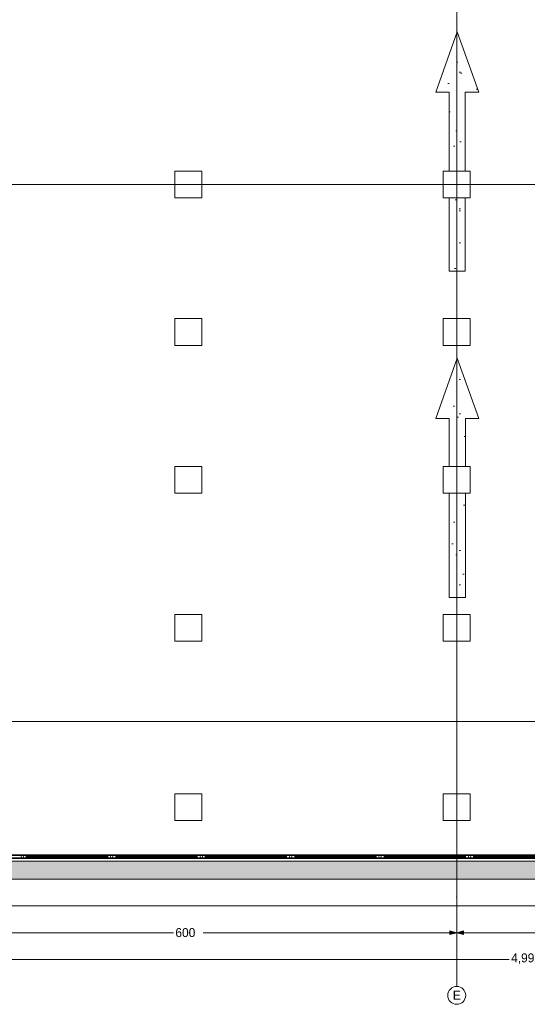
# Model space of a CAD drawing. Header units: millimetres. Extents: x -48584 to 4144, y 11009 to 40638.
# Tile 24 of 38: x -27894 to -22220, y 11503 to 22505. Entities that reach past the tile are written whole.
import ezdxf
from ezdxf.enums import TextEntityAlignment as Align

# ---------------------------------------------------------------- set-up
doc = ezdxf.new("R2010")
doc.units = ezdxf.units.MM
doc.header["$MEASUREMENT"] = 0
doc.set_wipeout_variables(frame=1)
doc.linetypes.add('Wipeout_Contour', pattern=[1000, 0, -1000])
for name, color, linetype, lineweight in [('2D Drafting - General_Pen_No__2', 8, 'Continuous', 15), ('Dimensioning - General_Pen_No__1', 7, 'Continuous', 13), ('Structural - Bearing_Pen_No__1', 7, 'Continuous', 13)]:
    doc.layers.add(name, color=color, linetype=linetype, lineweight=lineweight)
for name, color, linetype, lineweight, true_color in [('2D Drafting - General_Pen_No__81', 7, 'Continuous', 20, 0x6a6a6a), ('New_Interior - Stair & Railing_Pen_No__102', 7, 'Continuous', 13, 0xcccccc), ('Structural - Bearing_Pen_No__181', 7, 'Continuous', 0, 0xe8e8e8), ('Structural - Bearing_Pen_No__88', 7, 'Continuous', 20, 0xfd4435), ('Structural - Bearing_Pen_No__89', 7, 'Continuous', 20, 0x71cebe), ('Structural - Grid_Pen_No__81', 7, 'Continuous', 20, 0x6a6a6a)]:
    doc.layers.add(name, color=color, linetype=linetype, lineweight=lineweight, true_color=true_color)
for name, color, linetype in [('Dimensioning - General', 7, 'Continuous'), ('New_Interior - Stair & Railing', 7, 'Continuous'), ('Structural - Bearing', 7, 'Continuous'), ('Structural - Grid', 7, 'Continuous')]:
    doc.layers.add(name, color=color, linetype=linetype)
doc.styles.add('GENERATED_STYLE_1', font='txt')
doc.dimstyles.new('GENERATED_STYLE__1', dxfattribs={"dimtxt": 100, "dimasz": 76, "dimexe": 0.18, "dimexo": 0.0625, "dimgap": 0, "dimtad": 0, "dimdec": 0, "dimlfac": 0.1, "dimzin": 0, "dimdsep": 46, "dimtxsty": 'GENERATED_STYLE_1', "dimblk": 'ARROWHEAD_5', "dimblk1": 'ARROWHEAD_5', "dimblk2": 'ARROWHEAD_5', "dimcen": 0.09, "dimse1": 1, "dimse2": 1, "dimclrd": 7, "dimclre": 7, "dimclrt": 7, "dimadec": 0, "dimazin": 0, "dimtfac": 1, "dimtdec": 4, "dimtmove": 0, "dimatfit": 3, "dimfxl": 1, "dimtolj": 1, "dimtzin": 0, "dimarcsym": 0})
doc.dimstyles.new('GENERATED_STYLE__2', dxfattribs={"dimtxt": 100, "dimasz": 76, "dimexe": 0.18, "dimexo": 0.0625, "dimgap": 0, "dimtad": 0, "dimtih": 1, "dimtoh": 1, "dimdec": 0, "dimlfac": 0.1, "dimzin": 0, "dimdsep": 46, "dimtxsty": 'GENERATED_STYLE_1', "dimblk": 'ARROWHEAD_5', "dimblk1": 'ARROWHEAD_5', "dimblk2": 'ARROWHEAD_5', "dimcen": 0.09, "dimse1": 1, "dimse2": 1, "dimclrd": 7, "dimclre": 7, "dimclrt": 7, "dimadec": 0, "dimazin": 0, "dimtfac": 1, "dimtdec": 4, "dimtmove": 0, "dimatfit": 3, "dimfxl": 1, "dimtolj": 1, "dimtzin": 0, "dimarcsym": 0})
pattern_1 = [(45, (0, 600), (-190.9188, 190.9188), [0, -180, 0, -270]), (110, (600, 600), (253.717, 92.3454), [0, -132, 0, -228])]

# ---------------------------------------------------------------- blocks, each defined once
blk = doc.blocks.new('Column_71', base_point=(-26009, 15709))
at = {"color": 254, "linetype": 'Wipeout_Contour', "lineweight": 0, "ltscale": 121541.204961}
blk.add_wipeout([(-26159, 15559), (-25859, 15559), (-25859, 15859), (-26159, 15859)], dxfattribs=at).dxf.layer = 'Structural - Bearing'
at = {"layer": 'Structural - Bearing_Pen_No__88', "color": 20, "linetype": 'Continuous', "lineweight": 20, "true_color": 0xfd4435, "flags": 128}
blk.add_lwpolyline([(-26159, 15559), (-25859, 15559), (-25859, 15859), (-26159, 15859)], close=True, dxfattribs=at)
blk = doc.blocks.new('Column_72', base_point=(-26009, 20663))
at = {"color": 254, "linetype": 'Wipeout_Contour', "lineweight": 0, "ltscale": 132872.178135}
blk.add_wipeout([(-26159, 20513), (-25859, 20513), (-25859, 20813), (-26159, 20813)], dxfattribs=at).dxf.layer = 'Structural - Bearing'
at = {"layer": 'Structural - Bearing_Pen_No__88', "color": 20, "linetype": 'Continuous', "lineweight": 20, "true_color": 0xfd4435, "flags": 128}
blk.add_lwpolyline([(-26159, 20513), (-25859, 20513), (-25859, 20813), (-26159, 20813)], close=True, dxfattribs=at)
blk = doc.blocks.new('Column_73', base_point=(-26009, 19016))
at = {"color": 254, "linetype": 'Wipeout_Contour', "lineweight": 0, "ltscale": 128878.550313}
blk.add_wipeout([(-26159, 18866), (-25859, 18866), (-25859, 19166), (-26159, 19166)], dxfattribs=at).dxf.layer = 'Structural - Bearing'
at = {"layer": 'Structural - Bearing_Pen_No__88', "color": 20, "linetype": 'Continuous', "lineweight": 20, "true_color": 0xfd4435, "flags": 128}
blk.add_lwpolyline([(-26159, 18866), (-25859, 18866), (-25859, 19166), (-26159, 19166)], close=True, dxfattribs=at)
blk = doc.blocks.new('Column_74', base_point=(-26009, 17364))
at = {"color": 254, "linetype": 'Wipeout_Contour', "lineweight": 0, "ltscale": 125090.773124}
blk.add_wipeout([(-26159, 17214), (-25859, 17214), (-25859, 17514), (-26159, 17514)], dxfattribs=at).dxf.layer = 'Structural - Bearing'
at = {"layer": 'Structural - Bearing_Pen_No__88', "color": 20, "linetype": 'Continuous', "lineweight": 20, "true_color": 0xfd4435, "flags": 128}
blk.add_lwpolyline([(-26159, 17214), (-25859, 17214), (-25859, 17514), (-26159, 17514)], close=True, dxfattribs=at)
blk = doc.blocks.new('Column_75', base_point=(-26009, 13705))
at = {"color": 254, "linetype": 'Wipeout_Contour', "lineweight": 0, "ltscale": 117597.058366}
blk.add_wipeout([(-26159, 13555), (-25859, 13555), (-25859, 13855), (-26159, 13855)], dxfattribs=at).dxf.layer = 'Structural - Bearing'
at = {"layer": 'Structural - Bearing_Pen_No__88', "color": 20, "linetype": 'Continuous', "lineweight": 20, "true_color": 0xfd4435, "flags": 128}
blk.add_lwpolyline([(-26159, 13555), (-25859, 13555), (-25859, 13855), (-26159, 13855)], close=True, dxfattribs=at)
blk = doc.blocks.new('Slab_1', base_point=(-47184, 32838))
at = {"layer": 'Structural - Bearing_Pen_No__89', "color": 123, "linetype": 'Continuous', "lineweight": 20, "true_color": 0x71cebe, "flags": 128}
blk.add_lwpolyline([(-47184, 32838), (-47184, 12903), (2744, 12903), (2744, 39238), (-23184, 39238), (-23184, 32838)], close=True, dxfattribs=at)
blk = doc.blocks.new('Slab_17', base_point=(-23094, 16048))
at = {"layer": 'Structural - Bearing', "linetype": 'Continuous', "lineweight": 0, "true_color": 0xffffff}
h = blk.add_hatch(dxfattribs=at)
h.set_pattern_fill('CARPET', style=0, pattern_type=2)
h.set_pattern_definition(pattern_1)
h.paths.add_polyline_path([(-23094, 16048), (-22913, 16048), (-22913, 18048), (-22763, 18048), (-23003, 18723), (-23244, 18048), (-23094, 18048)])
at = {"layer": 'Structural - Bearing_Pen_No__181', "color": 254, "linetype": 'Continuous', "lineweight": 0, "true_color": 0xe8e8e8, "flags": 128}
blk.add_lwpolyline([(-23094, 16048), (-23094, 18048), (-23244, 18048), (-23003, 18723), (-22763, 18048), (-22913, 18048), (-22913, 16048)], close=True, dxfattribs=at)
blk = doc.blocks.new('Slab_18', base_point=(-23094, 19695))
at = {"layer": 'Structural - Bearing', "linetype": 'Continuous', "lineweight": 0, "true_color": 0xffffff}
h = blk.add_hatch(dxfattribs=at)
h.set_pattern_fill('CARPET', style=0, pattern_type=2)
h.set_pattern_definition(pattern_1)
h.paths.add_polyline_path([(-23094, 19695), (-22913, 19695), (-22913, 21694), (-22763, 21694), (-23003, 22370), (-23244, 21694), (-23094, 21694)])
at = {"layer": 'Structural - Bearing_Pen_No__181', "color": 254, "linetype": 'Continuous', "lineweight": 0, "true_color": 0xe8e8e8, "flags": 128}
blk.add_lwpolyline([(-23094, 19695), (-23094, 21694), (-23244, 21694), (-23003, 22370), (-22763, 21694), (-22913, 21694), (-22913, 19695)], close=True, dxfattribs=at)
blk = doc.blocks.new('Wall_2', base_point=(-47184, 12903))
at = {"color": 254, "linetype": 'Wipeout_Contour', "lineweight": 0, "ltscale": 124000.064232}
blk.add_wipeout([(2544, 13103), (-46984, 13103), (-46984, 12903), (2544, 12903)], dxfattribs=at).dxf.layer = 'Structural - Bearing'
at = {"layer": 'Structural - Bearing_Pen_No__1', "color": 7, "linetype": 'Continuous', "lineweight": 13, "flags": 128}
for points in [[(2544, 13103), (-46984, 13103)], [(-46984, 12903), (2744, 12903)]]:
    blk.add_lwpolyline(points, dxfattribs=at)
blk = doc.blocks.new('Column_84', base_point=(-23009, 15709))
at = {"color": 254, "linetype": 'Wipeout_Contour', "lineweight": 0, "ltscale": 111442.455843}
blk.add_wipeout([(-23159, 15559), (-22859, 15559), (-22859, 15859), (-23159, 15859)], dxfattribs=at).dxf.layer = 'Structural - Bearing'
at = {"layer": 'Structural - Bearing_Pen_No__88', "color": 20, "linetype": 'Continuous', "lineweight": 20, "true_color": 0xfd4435, "flags": 128}
blk.add_lwpolyline([(-23159, 15559), (-22859, 15559), (-22859, 15859), (-23159, 15859)], close=True, dxfattribs=at)
blk = doc.blocks.new('Column_85', base_point=(-23009, 20663))
at = {"color": 254, "linetype": 'Wipeout_Contour', "lineweight": 0, "ltscale": 123701.948735}
blk.add_wipeout([(-23159, 20513), (-22859, 20513), (-22859, 20813), (-23159, 20813)], dxfattribs=at).dxf.layer = 'Structural - Bearing'
at = {"layer": 'Structural - Bearing_Pen_No__88', "color": 20, "linetype": 'Continuous', "lineweight": 20, "true_color": 0xfd4435, "flags": 128}
blk.add_lwpolyline([(-23159, 20513), (-22859, 20513), (-22859, 20813), (-23159, 20813)], close=True, dxfattribs=at)
blk = doc.blocks.new('Column_86', base_point=(-23009, 19016))
at = {"color": 254, "linetype": 'Wipeout_Contour', "lineweight": 0, "ltscale": 119401.998103}
blk.add_wipeout([(-23159, 18866), (-22859, 18866), (-22859, 19166), (-23159, 19166)], dxfattribs=at).dxf.layer = 'Structural - Bearing'
at = {"layer": 'Structural - Bearing_Pen_No__88', "color": 20, "linetype": 'Continuous', "lineweight": 20, "true_color": 0xfd4435, "flags": 128}
blk.add_lwpolyline([(-23159, 18866), (-22859, 18866), (-22859, 19166), (-23159, 19166)], close=True, dxfattribs=at)
blk = doc.blocks.new('Column_87', base_point=(-23009, 17364))
at = {"color": 254, "linetype": 'Wipeout_Contour', "lineweight": 0, "ltscale": 115303.33023}
blk.add_wipeout([(-23159, 17214), (-22859, 17214), (-22859, 17514), (-23159, 17514)], dxfattribs=at).dxf.layer = 'Structural - Bearing'
at = {"layer": 'Structural - Bearing_Pen_No__88', "color": 20, "linetype": 'Continuous', "lineweight": 20, "true_color": 0xfd4435, "flags": 128}
blk.add_lwpolyline([(-23159, 17214), (-22859, 17214), (-22859, 17514), (-23159, 17514)], close=True, dxfattribs=at)
blk = doc.blocks.new('Column_88', base_point=(-23009, 13705))
at = {"color": 254, "linetype": 'Wipeout_Contour', "lineweight": 0, "ltscale": 107127.142299}
blk.add_wipeout([(-23159, 13555), (-22859, 13555), (-22859, 13855), (-23159, 13855)], dxfattribs=at).dxf.layer = 'Structural - Bearing'
at = {"layer": 'Structural - Bearing_Pen_No__88', "color": 20, "linetype": 'Continuous', "lineweight": 20, "true_color": 0xfd4435, "flags": 128}
blk.add_lwpolyline([(-23159, 13555), (-22859, 13555), (-22859, 13855), (-23159, 13855)], close=True, dxfattribs=at)
blk = doc.blocks.new('Railing_5')
at = {"layer": 'New_Interior - Stair & Railing_Pen_No__102', "color": 254, "linetype": 'Continuous', "lineweight": 13, "true_color": 0xcccccc}
for p, q in [((-46885, 13133), (2514, 13133)), ((-46877, 13141), (2506, 13141)), ((2482, 13165), (-46853, 13165)), ((2474, 13173), (-46845, 13173))]:
    blk.add_line(p, q, dxfattribs=at)
at = {"layer": 'New_Interior - Stair & Railing_Pen_No__102', "color": 254, "linetype": 'Continuous', "lineweight": 13, "true_color": 0xcccccc, "flags": 128}
for points in [[(-27865, 13140, 1), (-27865, 13166, 1)], [(-26865, 13140, 1), (-26865, 13166, 1)], [(-25865, 13140, 1), (-25865, 13166, 1)], [(-24865, 13140, 1), (-24865, 13166, 1)], [(-23865, 13140, 1), (-23865, 13166, 1)], [(-22865, 13140, 1), (-22865, 13166, 1)]]:
    blk.add_lwpolyline(points, format="xyb", close=True, dxfattribs=at)
for points in [[(-27820, 13157), (-27820, 13149), (-26910, 13149), (-26910, 13157)], [(-26820, 13157), (-26820, 13149), (-25910, 13149), (-25910, 13157)], [(-25820, 13157), (-25820, 13149), (-24910, 13149), (-24910, 13157)], [(-24820, 13157), (-24820, 13149), (-23910, 13149), (-23910, 13157)], [(-23820, 13157), (-23820, 13149), (-22910, 13149), (-22910, 13157)], [(-22820, 13157), (-22820, 13149), (-21910, 13149), (-21910, 13157)]]:
    blk.add_lwpolyline(points, close=True, dxfattribs=at)
blk = doc.blocks.new('Standard grid marker')
at = {"layer": 'Structural - Grid_Pen_No__81', "color": 251, "linetype": 'Continuous', "lineweight": 20, "true_color": 0x6a6a6a}
blk.add_line((1000, 0), (51328, 0), dxfattribs=at)
at = {"layer": 'Structural - Grid_Pen_No__81', "color": 251, "lineweight": 20, "true_color": 0x6a6a6a, "style": 'GENERATED_STYLE_1'}
for tag, p in [('AC_MarkerText_1_0', (-100, -144)), ('AC_MarkerText_1_1', (52428, -144))]:
    blk.add_attdef(tag, text='', height=100, rotation=180, dxfattribs=at).set_placement(p, align=Align.TOP_CENTER)
blk = doc.blocks.new('Standard grid marker_2')
at = {"layer": 'Structural - Grid_Pen_No__81', "color": 251, "linetype": 'Continuous', "lineweight": 20, "true_color": 0x6a6a6a}
for q in [(0, 0), (27735, 0)]:
    blk.add_line((1000, 0), q, dxfattribs=at)
blk.add_circle((-100, 0), 100, dxfattribs=at)
blk.add_point((1000, 0), dxfattribs=at)
blk.add_point((1000, 0), dxfattribs=at)
at = {"layer": 'Structural - Grid_Pen_No__81', "color": 251, "lineweight": 20, "true_color": 0x6a6a6a, "style": 'GENERATED_STYLE_1'}
for tag, p in [('AC_MarkerText_1_0', (-2, -47)), ('AC_MarkerText_1_1', (28933, -47))]:
    blk.add_attdef(tag, text='', height=100, rotation=270, dxfattribs=at).set_placement(p, align=Align.TOP_CENTER)
blk = doc.blocks.new('*D240')
at = {"layer": 'Dimensioning - General_Pen_No__1', "linetype": 'Continuous', "lineweight": 13, "transparency": 16777216}
for points in [[(-48084, 39238), (-48104, 39161), (-48063, 39161)], [(-48084, 12903), (-48063, 12980), (-48104, 12980)]]:
    blk.add_hatch(color=7, dxfattribs=at).paths.add_polyline_path(points)
at = {"layer": 'Dimensioning - General_Pen_No__1', "color": 7, "linetype": 'Continuous', "lineweight": 13, "transparency": 16777216}
for p, q in [((-48009, 39238), (-48159, 39238)), ((-48084, 39238), (-48104, 39161)), ((-48084, 39238), (-48063, 39161)), ((-48063, 39161), (-48104, 39161)), ((-48009, 12903), (-48159, 12903)), ((-48104, 12980), (-48063, 12980)), ((-48084, 12903), (-48104, 12980)), ((-48084, 12903), (-48063, 12980))]:
    blk.add_line(p, q, dxfattribs=at)
at = {"color": 254, "linetype": 'Wipeout_Contour', "lineweight": 0, "ltscale": 218787.68348, "transparency": 16777216}
blk.add_wipeout([(-48020, 25875), (-48020, 26266), (-48148, 26266), (-48148, 25875)], dxfattribs=at).dxf.layer = 'Dimensioning - General'
at = {"layer": 'Dimensioning - General_Pen_No__1', "color": 7, "linetype": 'Continuous', "lineweight": 13, "transparency": 16777216}
for p, q in [((-48084, 26272), (-48084, 39161)), ((-48084, 12980), (-48084, 25869))]:
    blk.add_line(p, q, dxfattribs=at)
at = {"layer": 'Dimensioning - General_Pen_No__1', "color": 7, "lineweight": 13, "transparency": 16777216, "insert": (-48034, 25889), "char_height": 100, "attachment_point": 7, "rotation": 90, "style": 'GENERATED_STYLE_1'}
blk.add_mtext('\\A1;{\\pql;\\fBOG 2018|b0|i0|c0|p0;\\W1.000000;2,633}', dxfattribs=at)
blk = doc.blocks.new('ARROWHEAD_5')
at = {"linetype": 'Continuous', "lineweight": 0}
blk.add_hatch(color=0, dxfattribs=at).paths.add_polyline_path([(-1, 0.2679), (0, 0), (-1, -0.2679)])
at = {"color": 0, "linetype": 'Continuous', "lineweight": 0}
blk.add_line((0, 0), (-1, 0), dxfattribs=at)
blk = doc.blocks.new('*D253')
at = {"layer": 'Dimensioning - General_Pen_No__1', "linetype": 'Continuous', "lineweight": 13, "transparency": 16777216}
for points in [[(-47184, 12003), (-47107, 11982), (-47107, 12024)], [(2744, 12003), (2667, 12024), (2667, 11982)]]:
    blk.add_hatch(color=7, dxfattribs=at).paths.add_polyline_path(points)
at = {"layer": 'Dimensioning - General_Pen_No__1', "color": 7, "linetype": 'Continuous', "lineweight": 13, "transparency": 16777216}
for p, q in [((-47184, 11928), (-47184, 12078)), ((-47184, 12003), (-47107, 12024)), ((-47184, 12003), (-47107, 11982)), ((-47107, 12024), (-47107, 11982)), ((2667, 11982), (2667, 12024)), ((2744, 12003), (2667, 12024)), ((2744, 12003), (2667, 11982)), ((2744, 11928), (2744, 12078))]:
    blk.add_line(p, q, dxfattribs=at)
at = {"color": 254, "linetype": 'Wipeout_Contour', "lineweight": 0, "ltscale": 101019.022638, "transparency": 16777216}
blk.add_wipeout([(-22416, 11939), (-22024, 11939), (-22024, 12067), (-22416, 12067)], dxfattribs=at).dxf.layer = 'Dimensioning - General'
at = {"layer": 'Dimensioning - General_Pen_No__1', "color": 7, "linetype": 'Continuous', "lineweight": 13, "transparency": 16777216}
for p, q in [((-47107, 12003), (-22421, 12003)), ((-22018, 12003), (2667, 12003))]:
    blk.add_line(p, q, dxfattribs=at)
at = {"layer": 'Dimensioning - General_Pen_No__1', "color": 7, "lineweight": 13, "transparency": 16777216, "insert": (-22401, 11953), "char_height": 100, "attachment_point": 7, "style": 'GENERATED_STYLE_1'}
blk.add_mtext('\\A1;{\\pql;\\fBOG 2018|b0|i0|c0|p0;\\W1.000000;4,993}', dxfattribs=at)
blk = doc.blocks.new('*D256')
at = {"layer": 'Dimensioning - General_Pen_No__1', "linetype": 'Continuous', "lineweight": 13, "transparency": 16777216}
for points in [[(-41013, 12603), (-41091, 12624), (-41091, 12582)], [(-41013, 12603), (-40936, 12582), (-40936, 12624)], [(2744, 12603), (2667, 12624), (2667, 12582)]]:
    blk.add_hatch(color=7, dxfattribs=at).paths.add_polyline_path(points)
at = {"layer": 'Dimensioning - General_Pen_No__1', "color": 7, "linetype": 'Continuous', "lineweight": 13, "transparency": 16777216}
for p, q in [((-41013, 12528), (-41013, 12678)), ((2744, 12528), (2744, 12678)), ((-41013, 12603), (-40936, 12624)), ((-41013, 12603), (-40936, 12582)), ((-40936, 12624), (-40936, 12582)), ((2667, 12582), (2667, 12624)), ((2744, 12603), (2667, 12624)), ((2744, 12603), (2667, 12582))]:
    blk.add_line(p, q, dxfattribs=at)
at = {"color": 254, "linetype": 'Wipeout_Contour', "lineweight": 0, "ltscale": 91649.972057, "transparency": 16777216}
blk.add_wipeout([(-19329, 12539), (-18940, 12539), (-18940, 12667), (-19329, 12667)], dxfattribs=at).dxf.layer = 'Dimensioning - General'
at = {"layer": 'Dimensioning - General_Pen_No__1', "color": 7, "linetype": 'Continuous', "lineweight": 13, "transparency": 16777216}
for p, q in [((-40936, 12603), (-19335, 12603)), ((-18934, 12603), (2667, 12603))]:
    blk.add_line(p, q, dxfattribs=at)
at = {"layer": 'Dimensioning - General_Pen_No__1', "color": 7, "lineweight": 13, "transparency": 16777216, "insert": (-19315, 12553), "char_height": 100, "attachment_point": 7, "style": 'GENERATED_STYLE_1'}
blk.add_mtext('\\A1;{\\pql;\\fBOG 2018|b0|i0|c0|p0;\\W1.000000;4,376}', dxfattribs=at)
blk = doc.blocks.new('*D260')
at = {"layer": 'Dimensioning - General_Pen_No__1', "linetype": 'Continuous', "lineweight": 13, "transparency": 16777216}
for points in [[(-29009, 12303), (-29086, 12324), (-29086, 12282)], [(-29009, 12303), (-28932, 12282), (-28932, 12324)], [(-23009, 12303), (-23086, 12324), (-23086, 12282)], [(-23009, 12303), (-22932, 12282), (-22932, 12324)]]:
    blk.add_hatch(color=7, dxfattribs=at).paths.add_polyline_path(points)
at = {"layer": 'Dimensioning - General_Pen_No__1', "color": 7, "linetype": 'Continuous', "lineweight": 13, "transparency": 16777216}
for p, q in [((-29009, 12228), (-29009, 12378)), ((-29009, 12303), (-28932, 12324)), ((-28932, 12324), (-28932, 12282)), ((-23086, 12282), (-23086, 12324)), ((-23009, 12303), (-23086, 12324)), ((-23009, 12228), (-23009, 12378)), ((-29009, 12303), (-28932, 12282)), ((-23009, 12303), (-23086, 12282))]:
    blk.add_line(p, q, dxfattribs=at)
at = {"color": 254, "linetype": 'Wipeout_Contour', "lineweight": 0, "ltscale": 115088.163008, "transparency": 16777216}
blk.add_wipeout([(-26168, 12239), (-25849, 12239), (-25849, 12367), (-26168, 12367)], dxfattribs=at).dxf.layer = 'Dimensioning - General'
at = {"layer": 'Dimensioning - General_Pen_No__1', "color": 7, "linetype": 'Continuous', "lineweight": 13, "transparency": 16777216}
for p, q in [((-28932, 12303), (-26174, 12303)), ((-25844, 12303), (-23086, 12303))]:
    blk.add_line(p, q, dxfattribs=at)
at = {"layer": 'Dimensioning - General_Pen_No__1', "color": 7, "lineweight": 13, "transparency": 16777216, "insert": (-26154, 12253), "char_height": 100, "attachment_point": 7, "style": 'GENERATED_STYLE_1'}
blk.add_mtext('\\A1;{\\pql;\\fBOG 2018|b0|i0|c0|p0;\\W1.000000;600}', dxfattribs=at)
blk = doc.blocks.new('*D261')
at = {"layer": 'Dimensioning - General_Pen_No__1', "linetype": 'Continuous', "lineweight": 13, "transparency": 16777216}
for points in [[(-23009, 12303), (-23086, 12324), (-23086, 12282)], [(-23009, 12303), (-22932, 12282), (-22932, 12324)], [(-17009, 12303), (-17086, 12324), (-17086, 12282)], [(-17009, 12303), (-16932, 12282), (-16932, 12324)]]:
    blk.add_hatch(color=7, dxfattribs=at).paths.add_polyline_path(points)
at = {"layer": 'Dimensioning - General_Pen_No__1', "color": 7, "linetype": 'Continuous', "lineweight": 13, "transparency": 16777216}
for p, q in [((-23009, 12228), (-23009, 12378)), ((-23009, 12303), (-22932, 12324)), ((-22932, 12324), (-22932, 12282)), ((-17086, 12282), (-17086, 12324)), ((-17009, 12303), (-17086, 12324)), ((-17009, 12228), (-17009, 12378)), ((-23009, 12303), (-22932, 12282)), ((-17009, 12303), (-17086, 12282))]:
    blk.add_line(p, q, dxfattribs=at)
at = {"color": 254, "linetype": 'Wipeout_Contour', "lineweight": 0, "ltscale": 93955.464554, "transparency": 16777216}
blk.add_wipeout([(-20168, 12239), (-19849, 12239), (-19849, 12367), (-20168, 12367)], dxfattribs=at).dxf.layer = 'Dimensioning - General'
at = {"layer": 'Dimensioning - General_Pen_No__1', "color": 7, "linetype": 'Continuous', "lineweight": 13, "transparency": 16777216}
for p, q in [((-22932, 12303), (-20174, 12303)), ((-19844, 12303), (-17086, 12303))]:
    blk.add_line(p, q, dxfattribs=at)
at = {"layer": 'Dimensioning - General_Pen_No__1', "color": 7, "lineweight": 13, "transparency": 16777216, "insert": (-20154, 12253), "char_height": 100, "attachment_point": 7, "style": 'GENERATED_STYLE_1'}
blk.add_mtext('\\A1;{\\pql;\\fBOG 2018|b0|i0|c0|p0;\\W1.000000;600}', dxfattribs=at)
blk = doc.blocks.new('*D266')
at = {"layer": 'Dimensioning - General_Pen_No__1', "linetype": 'Continuous', "lineweight": 13, "transparency": 16777216}
for points in [[(3344, 16039), (3365, 16116), (3324, 16116)], [(3344, 16039), (3324, 15962), (3365, 15962)], [(3344, 12903), (3365, 12980), (3324, 12980)]]:
    blk.add_hatch(color=7, dxfattribs=at).paths.add_polyline_path(points)
at = {"layer": 'Dimensioning - General_Pen_No__1', "color": 7, "linetype": 'Continuous', "lineweight": 13, "transparency": 16777216}
for p, q in [((3419, 16039), (3269, 16039)), ((3344, 16039), (3324, 15962)), ((3365, 15962), (3324, 15962)), ((3344, 16039), (3365, 15962)), ((3419, 12903), (3269, 12903)), ((3324, 12980), (3365, 12980)), ((3344, 12903), (3324, 12980)), ((3344, 12903), (3365, 12980))]:
    blk.add_line(p, q, dxfattribs=at)
at = {"color": 254, "linetype": 'Wipeout_Contour', "lineweight": 0, "ltscale": 59410.080915, "transparency": 16777216}
blk.add_wipeout([(3409, 14344), (3409, 14598), (3280, 14598), (3280, 14344)], dxfattribs=at).dxf.layer = 'Dimensioning - General'
at = {"layer": 'Dimensioning - General_Pen_No__1', "color": 7, "linetype": 'Continuous', "lineweight": 13, "transparency": 16777216}
for p, q in [((3344, 14604), (3344, 15962)), ((3344, 12980), (3344, 14338))]:
    blk.add_line(p, q, dxfattribs=at)
at = {"layer": 'Dimensioning - General_Pen_No__1', "color": 7, "lineweight": 13, "transparency": 16777216, "insert": (3394, 14358), "char_height": 100, "attachment_point": 7, "rotation": 90, "style": 'GENERATED_STYLE_1'}
blk.add_mtext('\\A1;{\\pql;\\fBOG 2018|b0|i0|c0|p0;\\W1.000000;314}', dxfattribs=at)
blk = doc.blocks.new('*D267')
at = {"layer": 'Dimensioning - General_Pen_No__1', "linetype": 'Continuous', "lineweight": 13, "transparency": 16777216}
for points in [[(3344, 20668), (3365, 20745), (3324, 20745)], [(3344, 20668), (3324, 20591), (3365, 20591)], [(3344, 16039), (3365, 16116), (3324, 16116)], [(3344, 16039), (3324, 15962), (3365, 15962)]]:
    blk.add_hatch(color=7, dxfattribs=at).paths.add_polyline_path(points)
at = {"layer": 'Dimensioning - General_Pen_No__1', "color": 7, "linetype": 'Continuous', "lineweight": 13, "transparency": 16777216}
for p, q in [((3419, 20668), (3269, 20668)), ((3344, 20668), (3324, 20591)), ((3365, 20591), (3324, 20591)), ((3344, 20668), (3365, 20591)), ((3324, 16116), (3365, 16116)), ((3344, 16039), (3324, 16116)), ((3344, 16039), (3365, 16116)), ((3419, 16039), (3269, 16039))]:
    blk.add_line(p, q, dxfattribs=at)
at = {"color": 254, "linetype": 'Wipeout_Contour', "lineweight": 0, "ltscale": 74623.376032, "transparency": 16777216}
blk.add_wipeout([(3409, 18215), (3409, 18492), (3280, 18492), (3280, 18215)], dxfattribs=at).dxf.layer = 'Dimensioning - General'
at = {"layer": 'Dimensioning - General_Pen_No__1', "color": 7, "linetype": 'Continuous', "lineweight": 13, "transparency": 16777216}
for p, q in [((3344, 18498), (3344, 20591)), ((3344, 16116), (3344, 18209))]:
    blk.add_line(p, q, dxfattribs=at)
at = {"layer": 'Dimensioning - General_Pen_No__1', "color": 7, "lineweight": 13, "transparency": 16777216, "insert": (3394, 18229), "char_height": 100, "attachment_point": 7, "rotation": 90, "style": 'GENERATED_STYLE_1'}
blk.add_mtext('\\A1;{\\pql;\\fBOG 2018|b0|i0|c0|p0;\\W1.000000;463}', dxfattribs=at)
blk = doc.blocks.new('*D268')
at = {"layer": 'Dimensioning - General_Pen_No__1', "linetype": 'Continuous', "lineweight": 13, "transparency": 16777216}
for points in [[(3344, 24600), (3365, 24677), (3324, 24677)], [(3344, 24600), (3324, 24522), (3365, 24522)], [(3344, 20668), (3365, 20745), (3324, 20745)], [(3344, 20668), (3324, 20591), (3365, 20591)]]:
    blk.add_hatch(color=7, dxfattribs=at).paths.add_polyline_path(points)
at = {"layer": 'Dimensioning - General_Pen_No__1', "color": 7, "linetype": 'Continuous', "lineweight": 13, "transparency": 16777216}
for p, q in [((3419, 24600), (3269, 24600)), ((3344, 24600), (3324, 24522)), ((3344, 24600), (3365, 24522)), ((3365, 24522), (3324, 24522)), ((3324, 20745), (3365, 20745)), ((3344, 20668), (3324, 20745)), ((3344, 20668), (3365, 20745)), ((3419, 20668), (3269, 20668))]:
    blk.add_line(p, q, dxfattribs=at)
at = {"color": 254, "linetype": 'Wipeout_Contour', "lineweight": 0, "ltscale": 91519.017927, "transparency": 16777216}
blk.add_wipeout([(3409, 22497), (3409, 22770), (3280, 22770), (3280, 22497)], dxfattribs=at).dxf.layer = 'Dimensioning - General'
at = {"layer": 'Dimensioning - General_Pen_No__1', "color": 7, "linetype": 'Continuous', "lineweight": 13, "transparency": 16777216}
for p, q in [((3344, 22776), (3344, 24522)), ((3344, 20745), (3344, 22492))]:
    blk.add_line(p, q, dxfattribs=at)
at = {"layer": 'Dimensioning - General_Pen_No__1', "color": 7, "lineweight": 13, "transparency": 16777216, "insert": (3394, 22512), "char_height": 100, "attachment_point": 7, "rotation": 90, "style": 'GENERATED_STYLE_1'}
blk.add_mtext('\\A1;{\\pql;\\fBOG 2018|b0|i0|c0|p0;\\W1.000000;393}', dxfattribs=at)

msp = doc.modelspace()

# ---------------------------------------------------------------- block references
at = {"layer": 'Structural - Bearing', "color": 254, "linetype": 'Continuous', "lineweight": 0, "true_color": 0xe8e8e8}
for name, p in [('Slab_18', (-23093.62948, 19694.54814)), ('Slab_17', (-23093.57168, 16047.94752))]:
    msp.add_blockref(name, p, dxfattribs=at)
at = {"layer": 'Structural - Bearing', "color": 11, "lineweight": 13, "true_color": 0xfd8379}
for name, p in [('Column_72', (-26008.78801, 20662.98097)), ('Column_73', (-26008.78801, 19016.44943)), ('Column_74', (-26008.78801, 17363.80294)), ('Column_71', (-26008.78801, 15709.45081)), ('Column_75', (-26008.78801, 13705.36686))]:
    msp.add_blockref(name, p, dxfattribs=at)
at = {"layer": 'Structural - Grid', "color": 8, "linetype": 'Continuous', "lineweight": 15, "zscale": 1000, "rotation": 180}
msp.add_blockref('Standard grid marker', (3944.28426, 14662.98097), dxfattribs=at)

# ---------------------------------------------------------------- next in the draw order: block references
at = {"layer": 'Structural - Bearing', "color": 123, "linetype": 'Continuous', "lineweight": 20, "true_color": 0x71cebe}
msp.add_blockref('Slab_1', (-47183.78801, 32837.98097), dxfattribs=at)

# ---------------------------------------------------------------- next in the draw order: block references
at = {"layer": 'Structural - Bearing', "color": 11, "lineweight": 13, "true_color": 0xfd8379}
for name, p in [('Column_85', (-23008.78801, 20662.98097)), ('Column_86', (-23008.78801, 19016.44943)), ('Column_87', (-23008.78801, 17363.80294)), ('Column_84', (-23008.78801, 15709.45081)), ('Column_88', (-23008.78801, 13705.36686))]:
    msp.add_blockref(name, p, dxfattribs=at)
at = {"layer": 'Structural - Bearing', "color": 7, "lineweight": 35}
msp.add_blockref('Wall_2', (-47183.78801, 12903.05519), dxfattribs=at)

# ---------------------------------------------------------------- next in the draw order: block references
at = {"layer": 'New_Interior - Stair & Railing', "color": 7, "linetype": 'Continuous', "lineweight": 13}
msp.add_blockref('Railing_5', (0, 0), dxfattribs=at)
at = {"layer": 'Structural - Grid', "color": 8, "linetype": 'Continuous', "lineweight": 15}
ref = msp.add_blockref('Standard grid marker_2', (-23008.78801, 11703.05519), dxfattribs=dict(at, zscale=1000, rotation=90))
ref.add_attrib('AC_MarkerText_1', 'E', dxfattribs={"layer": 'Structural - Grid_Pen_No__81', "color": 251, "lineweight": 20, "true_color": 0x6a6a6a, "height": 100, "rotation": 360, "style": 'GENERATED_STYLE_1'}).set_placement((-23008.78801, 11654.87336), align=Align.TOP_CENTER)
at = {"layer": 'Structural - Grid', "color": 8, "linetype": 'Continuous', "lineweight": 15, "zscale": 1000, "rotation": 180}
msp.add_blockref('Standard grid marker', (3944.28426, 20662.98097), dxfattribs=at)

# ---------------------------------------------------------------- next in the draw order: dimensions: what is measured, and where the dimension line sits
at = {"layer": 'Dimensioning - General', "color": 7, "linetype": 'Continuous', "lineweight": 13}
dim = msp.add_linear_dim(base=(-48083.78801, 39237.98097), p1=(-47183.78801, 12903.05519), p2=(-23183.78801, 39237.98097), angle=90, dimstyle='GENERATED_STYLE__1', dxfattribs=at)
dim.commit()
dim.dimension.update_dxf_attribs({"geometry": '*D240', "text_midpoint": (-48083.78801, 26056.86358), "dimtype": 160, "text_rotation": 90})

# ---------------------------------------------------------------- next in the draw order: dimensions: what is measured, and where the dimension line sits
dim = msp.add_linear_dim(base=(2744.28426, 12003.05519), p1=(-47183.78801, 12903.05519), p2=(2744.28426, 12903.05519), dimstyle='GENERATED_STYLE__2', dxfattribs=at)
dim.commit()
dim.dimension.update_dxf_attribs({"geometry": '*D253', "text_midpoint": (-22233.84287, 12003.05519), "dimtype": 160})

# ---------------------------------------------------------------- next in the draw order: dimensions: what is measured, and where the dimension line sits
for base, p1, p2, picture, middle in [((2744.28426, 12603.05519), (-41013.3755, 24599.65435), (2744.28426, 12903.05519), '*D256', (-19147.69112, 12603.05519)), ((-23008.78801, 12303.05519), (-29008.78801, 12331.93329), (-23008.78801, 12306.02661), '*D260', (-26039.72451, 12303.05519))]:
    dim = msp.add_linear_dim(base=base, p1=p1, p2=p2, dimstyle='GENERATED_STYLE__2', dxfattribs=at)
    dim.commit()
    dim.dimension.update_dxf_attribs({"geometry": picture, "text_midpoint": middle, "dimtype": 160})

# ---------------------------------------------------------------- next in the draw order: dimensions: what is measured, and where the dimension line sits
dim = msp.add_linear_dim(base=(3344.28426, 16038.84631), p1=(2744.28426, 12903.05519), p2=(-44113.41787, 16038.84631), angle=90, dimstyle='GENERATED_STYLE__1', dxfattribs=at)
dim.commit()
dim.dimension.update_dxf_attribs({"geometry": '*D266', "text_midpoint": (3344.28426, 14472.01425), "dimtype": 160, "text_rotation": 90})
dim = msp.add_linear_dim(base=(-17008.78801, 12303.05519), p1=(-23008.78801, 12306.02661), p2=(-17008.78801, 12291.22279), dimstyle='GENERATED_STYLE__2', dxfattribs=at)
dim.commit()
dim.dimension.update_dxf_attribs({"geometry": '*D261', "text_midpoint": (-20039.72451, 12303.05519), "dimtype": 160})

# ---------------------------------------------------------------- next in the draw order: dimensions: what is measured, and where the dimension line sits
dim = msp.add_linear_dim(base=(3344.28426, 20668.19358), p1=(-44113.41787, 16038.84631), p2=(-44113.61551, 20668.19358), angle=90, dimstyle='GENERATED_STYLE__1', dxfattribs=at)
dim.commit()
dim.dimension.update_dxf_attribs({"geometry": '*D267', "text_midpoint": (3344.28426, 18343.09244), "dimtype": 160, "text_rotation": 90})

# ---------------------------------------------------------------- next in the draw order: dimensions: what is measured, and where the dimension line sits
dim = msp.add_linear_dim(base=(3344.28426, 24599.65435), p1=(-44113.61551, 20668.19358), p2=(-41013.3755, 24599.65435), angle=90, dimstyle='GENERATED_STYLE__1', dxfattribs=at)
dim.commit()
dim.dimension.update_dxf_attribs({"geometry": '*D268', "text_midpoint": (3344.28426, 22625.82346), "dimtype": 160, "text_rotation": 90})

# ---------------------------------------------------------------- next in the draw order: hatches: boundary and pattern name
at = {"layer": '2D Drafting - General_Pen_No__81', "linetype": 'Continuous', "lineweight": 0, "true_color": 0x4f4f4f}
h = msp.add_hatch(color=251, dxfattribs=at)
h.paths.add_polyline_path([(-47183.78801, 12903.05519), (2744.28426, 12903.05519), (2744.28426, 39237.98097), (-23183.78801, 39237.98097), (-23183.78801, 32837.98097), (-47183.78801, 32837.98097)])
h.paths.add_polyline_path([(-46983.78801, 13103.05519), (2544.28426, 13103.05519), (2544.28426, 39037.98097), (-22983.78801, 39037.98097), (-22983.78801, 32637.98097), (-46983.78801, 32637.98097)], flags=0)

# ---------------------------------------------------------------- next in the draw order: linework, layer by layer
at = {"layer": '2D Drafting - General_Pen_No__2', "color": 8, "linetype": 'Continuous', "lineweight": 15, "flags": 128}
for points in [[(-47183.78801, 12903.05519), (2744.28426, 12903.05519), (2744.28426, 39237.98097), (-23183.78801, 39237.98097), (-23183.78801, 32837.98097), (-47183.78801, 32837.98097)], [(-46983.78801, 13103.05519), (2544.28426, 13103.05519), (2544.28426, 39037.98097), (-22983.78801, 39037.98097), (-22983.78801, 32637.98097), (-46983.78801, 32637.98097)]]:
    msp.add_lwpolyline(points, close=True, dxfattribs=at)

doc.saveas('drawing.dxf')
